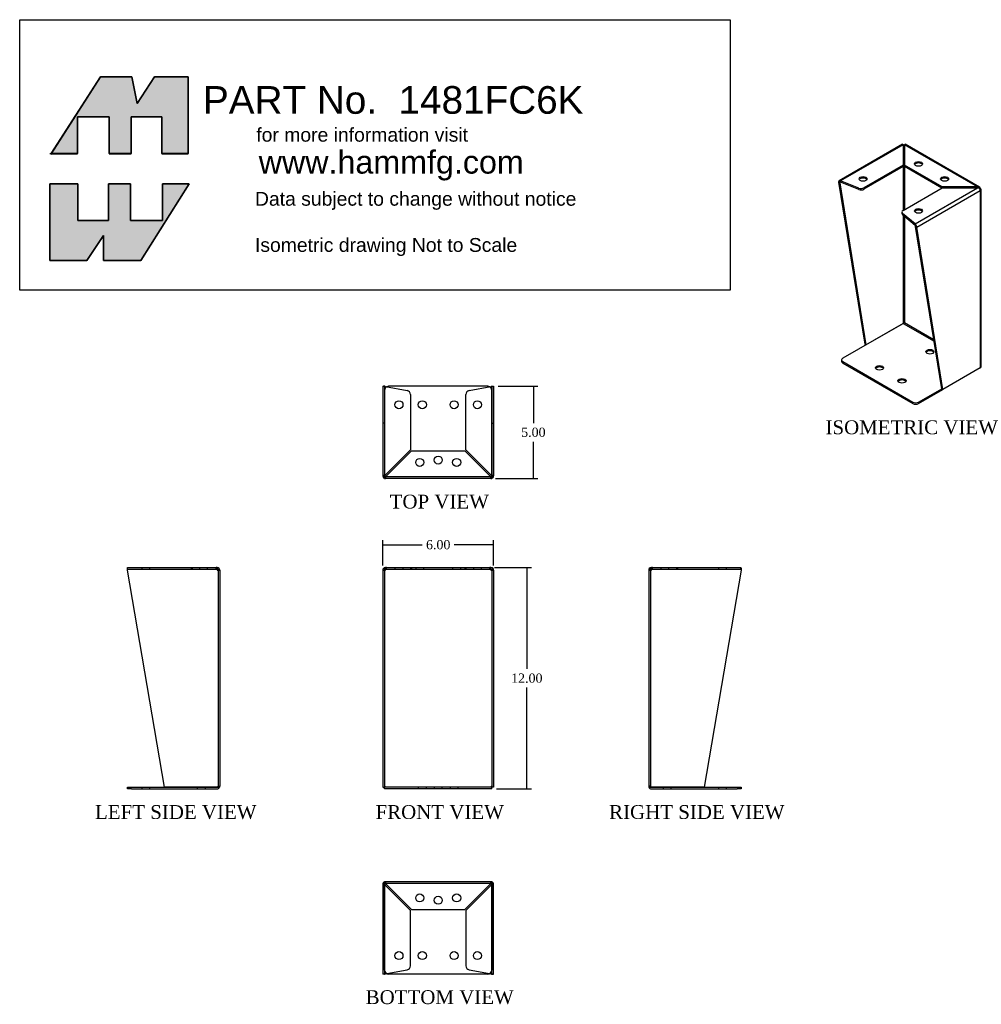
# Model space of a CAD drawing. Header units: inches. Extents: x 0 to 52.1, y 0.3 to 53.6.
import ezdxf
from ezdxf.enums import TextEntityAlignment as Align
from ezdxf.lldxf.tags import DXFTag

# ---------------------------------------------------------------- set-up
doc = ezdxf.new("R2010")
doc.units = ezdxf.units.IN
doc.header["$MEASUREMENT"] = 0
doc.layers.add('COM49136-6', color=7, linetype='Continuous')
doc.layers.add('Default', color=7, linetype='Continuous')
doc.styles.add('SEACAD_Times_New_Roman', font='times.ttf')
tags = doc.linetypes.add('HIDDEN2', pattern=[0.1875, 0.125, -0.0625]).pattern_tags.tags
tags[6:7] = [DXFTag(74, 4), DXFTag(75, 0), DXFTag(340, '0'), DXFTag(46, 0.0), DXFTag(50, 0.0), DXFTag(44, 0.0), DXFTag(45, 0.0)]
tags[4:5] = [DXFTag(74, 4), DXFTag(75, 0), DXFTag(340, '0'), DXFTag(46, 0.0), DXFTag(50, 0.0), DXFTag(44, 0.0), DXFTag(45, 0.0)]
doc.dimstyles.new('ANSI', dxfattribs={"dimtxt": 0.5, "dimasz": 0.5, "dimexe": 0.25, "dimexo": 0.25, "dimgap": 0.25, "dimtad": 0, "dimtih": 1, "dimtoh": 1, "dimzin": 4, "dimdsep": 46, "dimtxsty": 'SEACAD_Times_New_Roman', "dimblk1": '_SE_FILLED', "dimblk2": '_SE_FILLED', "dimsah": 1, "dimcen": 0.25, "dimadec": 0, "dimazin": 0, "dimtfac": 1, "dimtofl": 0, "dimtmove": 0, "dimatfit": 3, "dimfxl": 0, "dimtolj": 1, "dimtzin": 4, "dimarcsym": 0})

# ---------------------------------------------------------------- blocks, each defined once
blk = doc.blocks.new('SG')
at = {"layer": 'Default', "color": 7, "linetype": 'Continuous'}
for p, q in [((12.185, 48.338), (12.185, 52.494)), ((12.185, 52.494), (13.705, 52.494)), ((13.705, 52.494), (13.705, 50.502)), ((15.355, 50.502), (15.355, 52.494)), ((15.355, 52.494), (16.554, 52.494)), ((16.554, 52.494), (16.554, 50.502)), ((19.724, 52.494), (17.111, 48.338)), ((18.289, 50.502), (18.289, 52.494)), ((18.289, 52.494), (19.724, 52.494)), ((13.705, 50.502), (15.355, 50.502)), ((16.554, 50.502), (18.289, 50.502)), ((15.098, 49.688), (14.198, 48.338)), ((15.098, 48.338), (15.098, 49.688)), ((14.198, 48.338), (12.185, 48.338)), ((17.111, 48.338), (15.098, 48.338))]:
    blk.add_line(p, q, dxfattribs=at)
blk = doc.blocks.new('SE')
blk.add_blockref('SG', (0, 0))
blk = doc.blocks.new('SG1')
at = {"layer": 'Default', "color": 7, "linetype": 'Continuous'}
for p, q in [((14.926, 58.277), (12.255, 54.121)), ((16.618, 58.277), (14.926, 58.277)), ((16.918, 56.842), (16.618, 58.277)), ((17.861, 58.277), (16.918, 56.842)), ((19.681, 58.277), (17.861, 58.277)), ((19.681, 54.121), (19.681, 58.277)), ((13.684, 54.121), (13.684, 56.113)), ((13.684, 56.113), (15.397, 56.113)), ((15.397, 56.113), (15.397, 54.121)), ((16.597, 54.121), (16.597, 56.113)), ((16.597, 56.113), (18.246, 56.113)), ((18.246, 56.113), (18.246, 54.121)), ((12.255, 54.121), (13.684, 54.121)), ((15.397, 54.121), (16.597, 54.121)), ((18.246, 54.121), (19.681, 54.121))]:
    blk.add_line(p, q, dxfattribs=at)
blk = doc.blocks.new('SE1')
blk.add_blockref('SG1', (0, 0))
blk = doc.blocks.new('SE2')
at = {"layer": 'COM49136-6', "color": 7, "linetype": 'Continuous'}
for p, q in [((16.39, 31.556), (16.39, 31.644)), ((18.391, 19.795), (16.39, 31.556)), ((16.401, 31.699), (21.19, 31.699)), ((21.247, 31.699), (21.19, 31.699)), ((21.247, 31.604), (21.247, 31.699)), ((21.247, 31.644), (21.247, 31.556)), ((21.247, 31.556), (21.39, 31.556)), ((21.247, 31.556), (21.247, 31.556)), ((21.285, 31.586), (21.361, 31.644)), ((21.39, 31.556), (21.39, 19.842)), ((16.391, 19.699), (16.391, 19.794)), ((16.391, 19.794), (16.611, 19.794)), ((16.611, 19.794), (21.247, 19.794)), ((21.247, 19.795), (18.391, 19.795)), ((21.247, 19.795), (21.382, 19.795)), ((21.382, 19.794), (21.247, 19.794)), ((16.611, 19.699), (16.391, 19.699)), ((16.611, 19.699), (21.247, 19.699))]:
    blk.add_line(p, q, dxfattribs=at)
at = {"layer": 'COM49136-6', "color": 7, "linetype": 'HIDDEN2'}
for p, q in [((16.401, 31.604), (16.401, 31.699)), ((16.401, 31.604), (21.19, 31.604)), ((17.172, 31.699), (17.172, 31.604)), ((17.609, 31.604), (17.609, 31.699)), ((19.833, 31.699), (19.833, 31.604)), ((19.89, 31.699), (19.89, 31.604)), ((20.297, 31.699), (20.297, 31.604)), ((20.734, 31.604), (20.734, 31.699)), ((21.19, 31.604), (21.19, 31.699)), ((21.247, 31.604), (21.19, 31.604)), ((21.295, 31.556), (21.295, 19.842)), ((17.172, 19.794), (17.172, 19.699)), ((17.609, 19.699), (17.609, 19.794)), ((20.172, 19.794), (20.172, 19.699)), ((20.609, 19.699), (20.609, 19.794)), ((21.295, 19.842), (21.39, 19.842))]:
    blk.add_line(p, q, dxfattribs=at)
for centre, radius, start, end in [((21.186, 31.494), 0.11, 56.0642, 87.8454), ((21.247, 19.842), 0.048, 273.2823, 0)]:
    blk.add_arc(centre, radius, start, end, dxfattribs=at)
at = {"layer": 'COM49136-6', "color": 7, "linetype": 'Continuous'}
for centre, radius, start, end in [((21.247, 31.556), 0.143, 37.5838, 90), ((21.247, 31.556), 0.048, 37.584, 89.9999), ((21.247, 31.556), 0.048, 0, 37.5838), ((21.247, 31.556), 0.143, 0, 37.5838), ((21.247, 19.842), 0.048, 270, 273.2823), ((21.247, 19.842), 0.143, 270, 340.3871), ((21.247, 19.842), 0.143, 340.3871, 0)]:
    blk.add_arc(centre, radius, start, end, dxfattribs=at)
at = {"layer": 'COM49136-6', "color": 7, "linetype": 'HIDDEN2'}
blk.add_ellipse((21.247, 19.842), major_axis=(-0.048, 0), ratio=0.99836, start_param=1.570796, end_param=3.141593, dxfattribs=at)
at = {"layer": 'COM49136-6', "color": 7, "linetype": 'Continuous'}
blk.add_ellipse((21.247, 19.842), major_axis=(-0.143, 0), ratio=0.99836, start_param=2.799282, end_param=3.141593, dxfattribs=at)
for points in [[(16.39, 31.644), (16.392, 31.661), (16.394, 31.675), (16.398, 31.694), (16.399, 31.699), (16.401, 31.699)], [(21.19, 31.699), (21.199, 31.699), (21.209, 31.694), (21.228, 31.675), (21.238, 31.661), (21.247, 31.644)]]:
    blk.add_open_spline(points, degree=3, knots=[0, 0, 0, 0, 0.5, 0.5, 1, 1, 1, 1], dxfattribs=at)
at = {"layer": 'COM49136-6', "color": 7, "linetype": 'HIDDEN2'}
blk.add_open_spline([(16.39, 31.586), (16.392, 31.592), (16.394, 31.596), (16.398, 31.603), (16.399, 31.604), (16.401, 31.604)], degree=3, knots=[0, 0, 0, 0, 0.5, 0.5, 1, 1, 1, 1], dxfattribs=at)
blk = doc.blocks.new('SE3')
at = {"layer": 'COM49136-6', "color": 7, "linetype": 'Continuous'}
for p, q in [((30.223, 31.556), (30.223, 19.795)), ((30.223, 31.556), (30.366, 31.556)), ((30.328, 31.586), (30.253, 31.644)), ((30.424, 31.699), (30.366, 31.699)), ((30.366, 31.644), (30.366, 31.699)), ((30.366, 31.556), (30.366, 31.644)), ((30.424, 31.699), (36.023, 31.699)), ((36.08, 31.699), (36.023, 31.699)), ((36.08, 31.644), (36.08, 31.699)), ((36.08, 31.644), (36.08, 31.556)), ((36.08, 31.556), (36.223, 31.556)), ((36.118, 31.586), (36.194, 31.644)), ((36.223, 31.556), (36.223, 19.795)), ((30.223, 19.795), (30.318, 19.795)), ((30.318, 19.795), (30.366, 19.842)), ((30.318, 19.794), (30.366, 19.842)), ((30.318, 19.699), (30.318, 19.794)), ((36.128, 19.795), (36.08, 19.842)), ((36.128, 19.794), (36.08, 19.842)), ((36.223, 19.795), (36.128, 19.795)), ((36.128, 19.699), (36.128, 19.794)), ((36.128, 19.699), (30.318, 19.699))]:
    blk.add_line(p, q, dxfattribs=at)
at = {"layer": 'COM49136-6', "color": 7, "linetype": 'HIDDEN2'}
for p, q in [((30.318, 31.556), (30.318, 19.795)), ((30.424, 31.604), (30.366, 31.604)), ((30.424, 31.604), (30.424, 31.699)), ((30.424, 31.604), (36.023, 31.604)), ((30.88, 31.699), (30.88, 31.604)), ((31.317, 31.604), (31.317, 31.699)), ((31.723, 31.699), (31.723, 31.604)), ((31.781, 31.699), (31.781, 31.604)), ((32.005, 31.699), (32.005, 31.604)), ((32.442, 31.604), (32.442, 31.699)), ((34.005, 31.699), (34.005, 31.604)), ((34.442, 31.604), (34.442, 31.699)), ((34.666, 31.699), (34.666, 31.604)), ((34.723, 31.699), (34.723, 31.604)), ((35.13, 31.699), (35.13, 31.604)), ((35.567, 31.604), (35.567, 31.699)), ((36.023, 31.604), (36.023, 31.699)), ((36.08, 31.604), (36.023, 31.604)), ((36.128, 31.556), (36.128, 19.795)), ((36.128, 19.794), (30.318, 19.794)), ((32.146, 19.794), (32.146, 19.699)), ((32.583, 19.699), (32.583, 19.794)), ((33.005, 19.794), (33.005, 19.699)), ((33.442, 19.699), (33.442, 19.794)), ((33.864, 19.794), (33.864, 19.699)), ((34.301, 19.699), (34.301, 19.794))]:
    blk.add_line(p, q, dxfattribs=at)
at = {"layer": 'COM49136-6', "color": 7, "linetype": 'Continuous'}
for centre, radius, start, end in [((30.366, 31.556), 0.143, 142.4162, 180), ((30.366, 31.556), 0.143, 90, 142.4161), ((30.366, 31.556), 0.048, 142.4162, 180), ((30.366, 31.556), 0.048, 90, 142.4162), ((36.08, 31.556), 0.143, 37.5839, 90), ((36.08, 31.556), 0.048, 37.5838, 90), ((36.08, 31.556), 0.048, 0, 37.5838), ((36.08, 31.556), 0.143, 0, 37.5838)]:
    blk.add_arc(centre, radius, start, end, dxfattribs=at)
at = {"layer": 'COM49136-6', "color": 7, "linetype": 'HIDDEN2'}
for centre, start, end in [((30.428, 31.494), 92.1547, 123.9357), ((36.019, 31.494), 56.0643, 87.8453)]:
    blk.add_arc(centre, 0.11, start, end, dxfattribs=at)
at = {"layer": 'COM49136-6', "color": 7, "linetype": 'Continuous'}
for points in [[(30.424, 31.699), (30.414, 31.699), (30.405, 31.694), (30.386, 31.675), (30.376, 31.661), (30.366, 31.644)], [(36.08, 31.644), (36.071, 31.661), (36.061, 31.675), (36.042, 31.694), (36.033, 31.699), (36.023, 31.699)]]:
    blk.add_open_spline(points, degree=3, knots=[0, 0, 0, 0, 0.5, 0.5, 1, 1, 1, 1], dxfattribs=at)
blk = doc.blocks.new('SE4')
at = {"layer": 'COM49136-6', "color": 7, "linetype": 'Continuous'}
for p, q in [((44.631, 31.556), (44.631, 19.842)), ((44.631, 31.556), (44.774, 31.556)), ((44.735, 31.586), (44.66, 31.644)), ((44.831, 31.699), (44.774, 31.699)), ((44.774, 31.604), (44.774, 31.699)), ((44.774, 31.556), (44.774, 31.644)), ((44.774, 31.556), (44.774, 31.556)), ((44.831, 31.699), (49.62, 31.699)), ((49.631, 31.556), (47.63, 19.795)), ((49.631, 31.644), (49.631, 31.556)), ((44.774, 19.795), (44.639, 19.795)), ((44.639, 19.794), (44.774, 19.794)), ((47.63, 19.795), (44.774, 19.795)), ((44.774, 19.794), (49.41, 19.794)), ((49.41, 19.794), (49.63, 19.794)), ((49.63, 19.794), (49.63, 19.699)), ((44.774, 19.699), (49.41, 19.699)), ((49.63, 19.699), (49.41, 19.699))]:
    blk.add_line(p, q, dxfattribs=at)
at = {"layer": 'COM49136-6', "color": 7, "linetype": 'HIDDEN2'}
for p, q in [((44.726, 31.556), (44.726, 19.842)), ((44.831, 31.604), (44.774, 31.604)), ((44.831, 31.604), (44.831, 31.699)), ((44.831, 31.604), (49.62, 31.604)), ((45.287, 31.699), (45.287, 31.604)), ((45.724, 31.604), (45.724, 31.699)), ((46.131, 31.699), (46.131, 31.604)), ((46.188, 31.699), (46.188, 31.604)), ((48.412, 31.699), (48.412, 31.604)), ((48.849, 31.604), (48.849, 31.699)), ((49.62, 31.604), (49.62, 31.699)), ((44.726, 19.842), (44.631, 19.842)), ((45.412, 19.794), (45.412, 19.699)), ((45.849, 19.699), (45.849, 19.794)), ((48.412, 19.794), (48.412, 19.699)), ((48.849, 19.699), (48.849, 19.794))]:
    blk.add_line(p, q, dxfattribs=at)
at = {"layer": 'COM49136-6', "color": 7, "linetype": 'Continuous'}
for centre, radius, start, end in [((44.774, 31.556), 0.143, 142.4162, 180), ((44.774, 31.556), 0.143, 90, 142.4162), ((44.774, 31.556), 0.048, 142.4162, 180), ((44.774, 31.556), 0.048, 90.0001, 142.416), ((44.774, 19.842), 0.143, 180, 199.6129), ((44.774, 19.842), 0.143, 199.6129, 270), ((44.774, 19.842), 0.048, 266.7177, 270)]:
    blk.add_arc(centre, radius, start, end, dxfattribs=at)
at = {"layer": 'COM49136-6', "color": 7, "linetype": 'HIDDEN2'}
for centre, radius, start, end in [((44.835, 31.494), 0.11, 92.1546, 123.9358), ((44.774, 19.842), 0.048, 180, 266.7177)]:
    blk.add_arc(centre, radius, start, end, dxfattribs=at)
at = {"layer": 'COM49136-6', "color": 7, "linetype": 'Continuous'}
blk.add_ellipse((44.774, 19.842), major_axis=(0.143, 0), ratio=0.99836, start_param=3.141593, end_param=3.483903, dxfattribs=at)
at = {"layer": 'COM49136-6', "color": 7, "linetype": 'HIDDEN2'}
blk.add_ellipse((44.774, 19.842), major_axis=(0.048, 0), ratio=0.99836, start_param=3.141593, end_param=4.712389, dxfattribs=at)
at = {"layer": 'COM49136-6', "color": 7, "linetype": 'Continuous'}
for points in [[(44.774, 31.644), (44.783, 31.661), (44.793, 31.675), (44.812, 31.694), (44.821, 31.699), (44.831, 31.699)], [(49.62, 31.699), (49.622, 31.699), (49.623, 31.694), (49.627, 31.675), (49.629, 31.661), (49.631, 31.644)]]:
    blk.add_open_spline(points, degree=3, knots=[0, 0, 0, 0, 0.5, 0.5, 1, 1, 1, 1], dxfattribs=at)
at = {"layer": 'COM49136-6', "color": 7, "linetype": 'HIDDEN2'}
blk.add_open_spline([(49.62, 31.604), (49.622, 31.604), (49.623, 31.603), (49.627, 31.596), (49.629, 31.592), (49.631, 31.586)], degree=3, knots=[0, 0, 0, 0, 0.5, 0.5, 1, 1, 1, 1], dxfattribs=at)
blk = doc.blocks.new('SE5')
at = {"layer": 'COM49136-6', "color": 7, "linetype": 'Continuous'}
for p, q in [((30.223, 14.527), (30.223, 11.67)), ((30.318, 14.661), (30.318, 14.527)), ((30.318, 14.527), (30.318, 14.661)), ((30.318, 14.527), (30.318, 14.527)), ((30.318, 14.527), (30.318, 11.67)), ((30.318, 9.89), (30.318, 14.527)), ((36.08, 14.67), (30.366, 14.67)), ((36.128, 14.661), (36.128, 14.527)), ((36.128, 14.527), (36.128, 14.661)), ((36.128, 14.527), (36.128, 14.527)), ((36.128, 11.67), (36.128, 14.527)), ((36.128, 14.527), (36.128, 9.89)), ((36.223, 11.67), (36.223, 14.527)), ((30.318, 11.67), (30.223, 11.67)), ((30.223, 11.67), (30.223, 9.67)), ((30.318, 11.67), (30.318, 9.67)), ((36.128, 11.67), (36.223, 11.67)), ((36.128, 9.67), (36.128, 11.67)), ((36.223, 9.67), (36.223, 11.67)), ((30.318, 9.67), (30.223, 9.67)), ((30.318, 9.67), (30.328, 9.67)), ((30.366, 9.68), (30.439, 9.694)), ((35.908, 9.67), (30.538, 9.67)), ((36.008, 9.694), (36.08, 9.68)), ((36.118, 9.67), (36.128, 9.67)), ((36.128, 9.67), (36.223, 9.67))]:
    blk.add_line(p, q, dxfattribs=at)
at = {"layer": 'COM49136-6', "color": 7, "linetype": 'HIDDEN2'}
for p, q in [((30.318, 14.527), (30.223, 14.527)), ((30.328, 14.527), (30.318, 14.527)), ((30.366, 14.575), (30.366, 14.67)), ((36.08, 14.575), (30.366, 14.575)), ((30.366, 14.575), (30.366, 14.565)), ((31.723, 13.112), (30.366, 14.469)), ((30.424, 14.527), (31.781, 13.17)), ((34.666, 13.17), (36.023, 14.527)), ((36.08, 14.469), (34.723, 13.112)), ((36.08, 14.575), (36.08, 14.67)), ((36.08, 14.565), (36.08, 14.575)), ((36.128, 14.527), (36.118, 14.527)), ((36.128, 14.527), (36.223, 14.527)), ((31.723, 10.117), (31.723, 13.112)), ((31.781, 13.17), (34.666, 13.17)), ((34.723, 13.112), (34.723, 10.117)), ((30.439, 9.694), (31.544, 9.901)), ((34.903, 9.901), (36.008, 9.694))]:
    blk.add_line(p, q, dxfattribs=at)
for centre in [(32.223, 13.795), (34.223, 13.795), (31.098, 10.67), (35.348, 10.67)]:
    blk.add_circle(centre, 0.218, dxfattribs=at)
at = {"layer": 'COM49136-6', "color": 7, "linetype": 'Continuous'}
for centre in [(33.223, 13.67), (32.364, 10.67), (34.082, 10.67)]:
    blk.add_circle(centre, 0.218, dxfattribs=at)
for centre, radius, start, end in [((30.366, 14.527), 0.143, 109.6129, 180), ((30.366, 14.527), 0.143, 90, 109.6129), ((30.366, 14.527), 0.048, 176.7177, 180), ((36.08, 14.527), 0.143, 70.3871, 90), ((36.08, 14.527), 0.143, 0, 70.3871), ((36.08, 14.527), 0.048, 0, 3.2823), ((30.538, 9.89), 0.22, 180, 270), ((30.436, 9.362), 0.326, 102.3258, 109.284), ((35.908, 9.89), 0.22, 270, 0), ((36.011, 9.362), 0.326, 70.716, 77.6742)]:
    blk.add_arc(centre, radius, start, end, dxfattribs=at)
at = {"layer": 'COM49136-6', "color": 7, "linetype": 'HIDDEN2'}
for centre, radius, start, end in [((30.617, 15.104), 0.683, 237.7709, 248.4452), ((30.366, 14.527), 0.048, 90, 176.7177), ((30.619, 14.677), 0.327, 207.4541, 219.5439), ((29.789, 14.276), 0.683, 21.5548, 32.2291), ((30.216, 14.274), 0.327, 50.4561, 62.5458), ((36.658, 14.276), 0.683, 147.7709, 158.4452), ((36.231, 14.274), 0.327, 117.4542, 129.5439), ((36.08, 14.527), 0.048, 3.2823, 90), ((35.829, 15.104), 0.683, 291.5548, 302.2291), ((35.828, 14.677), 0.327, 320.4561, 332.5459), ((30.556, 7.083), 2.604, 94.1751, 96.6801), ((31.503, 10.117), 0.22, 280.6113, 0), ((34.943, 10.117), 0.22, 180, 259.3887), ((35.891, 7.083), 2.604, 83.3199, 85.8249)]:
    blk.add_arc(centre, radius, start, end, dxfattribs=at)
at = {"layer": 'COM49136-6', "color": 7, "linetype": 'Continuous'}
for centre, start_param, end_param in [((30.366, 14.527), 3.141593, 3.483903), ((36.08, 14.527), 2.799282, 3.141593)]:
    blk.add_ellipse(centre, major_axis=(0, -0.143), ratio=0.99836, start_param=start_param, end_param=end_param, dxfattribs=at)
at = {"layer": 'COM49136-6', "color": 7, "linetype": 'HIDDEN2'}
for centre, start_param, end_param in [((30.366, 14.527), 3.141593, 4.712389), ((36.08, 14.527), 1.570796, 3.141593)]:
    blk.add_ellipse(centre, major_axis=(0, -0.048), ratio=0.99836, start_param=start_param, end_param=end_param, dxfattribs=at)
blk = doc.blocks.new('SE6')
at = {"layer": 'COM49136-6', "color": 7, "linetype": 'Continuous'}
for p, q in [((30.223, 41.519), (30.253, 41.519)), ((30.223, 41.519), (30.223, 36.662)), ((30.328, 41.519), (30.253, 41.519)), ((30.366, 41.509), (31.544, 41.288)), ((35.908, 41.519), (30.538, 41.519)), ((34.903, 41.288), (36.08, 41.509)), ((36.118, 41.519), (36.194, 41.519)), ((36.194, 41.519), (36.223, 41.519)), ((36.223, 41.519), (36.223, 36.662)), ((31.723, 41.072), (31.723, 38.077)), ((34.723, 38.077), (34.723, 41.072)), ((31.723, 38.077), (30.366, 36.72)), ((30.424, 36.662), (31.781, 38.019)), ((31.781, 38.019), (34.666, 38.019)), ((34.666, 38.019), (36.023, 36.662)), ((36.08, 36.72), (34.723, 38.077)), ((30.253, 36.662), (30.223, 36.662)), ((30.223, 36.662), (30.223, 36.662)), ((30.328, 36.662), (30.253, 36.662)), ((30.318, 36.662), (30.318, 36.662)), ((30.318, 36.66), (30.318, 36.662)), ((30.318, 36.662), (30.318, 36.662)), ((30.366, 36.624), (30.366, 36.549)), ((30.366, 36.519), (30.366, 36.549)), ((36.08, 36.519), (30.366, 36.519)), ((36.08, 36.624), (36.08, 36.549)), ((36.08, 36.549), (36.08, 36.519)), ((36.118, 36.662), (36.194, 36.662)), ((36.128, 36.662), (36.128, 36.662)), ((36.128, 36.66), (36.128, 36.662)), ((36.128, 36.662), (36.128, 36.662)), ((36.223, 36.662), (36.194, 36.662)), ((36.223, 36.662), (36.223, 36.662))]:
    blk.add_line(p, q, dxfattribs=at)
at = {"layer": 'COM49136-6', "color": 7, "linetype": 'HIDDEN2'}
for p, q in [((30.318, 41.519), (30.318, 36.662)), ((30.318, 41.299), (30.318, 36.662)), ((36.128, 41.519), (36.128, 36.662)), ((36.128, 36.662), (36.128, 41.299)), ((30.318, 39.519), (30.223, 39.519)), ((36.128, 39.519), (36.223, 39.519)), ((30.318, 36.528), (30.318, 36.662)), ((30.318, 36.528), (30.318, 36.66)), ((36.08, 36.614), (30.366, 36.614)), ((36.128, 36.528), (36.128, 36.662)), ((36.128, 36.528), (36.128, 36.66))]:
    blk.add_line(p, q, dxfattribs=at)
at = {"layer": 'COM49136-6', "color": 7, "linetype": 'Continuous'}
for centre in [(31.098, 40.519), (32.364, 40.519), (34.082, 40.519), (35.348, 40.519), (32.223, 37.394), (34.223, 37.394)]:
    blk.add_circle(centre, 0.218, dxfattribs=at)
at = {"layer": 'COM49136-6', "color": 7, "linetype": 'HIDDEN2'}
blk.add_circle((33.223, 37.519), 0.218, dxfattribs=at)
at = {"layer": 'COM49136-6', "color": 7, "linetype": 'Continuous'}
for centre, radius, start, end in [((30.556, 44.106), 2.604, 263.3199, 265.8249), ((30.436, 41.827), 0.326, 250.716, 257.6742), ((30.538, 41.299), 0.22, 90, 116.9345), ((31.503, 41.072), 0.22, 0, 79.3887), ((34.943, 41.072), 0.22, 100.6113, 180), ((35.908, 41.299), 0.22, 63.0655, 90), ((35.891, 44.106), 2.604, 274.1751, 276.6801), ((36.011, 41.827), 0.326, 282.3258, 289.284), ((30.366, 36.662), 0.143, 180, 270), ((30.617, 36.085), 0.683, 111.5548, 122.2291), ((30.366, 36.662), 0.048, 180, 270), ((30.619, 36.512), 0.327, 140.4561, 152.5459), ((30.216, 36.915), 0.327, 297.4542, 309.5439), ((29.789, 36.913), 0.683, 327.7709, 338.4452), ((36.231, 36.915), 0.327, 230.4561, 242.5458), ((36.658, 36.913), 0.683, 201.5548, 212.2291), ((35.829, 36.085), 0.683, 57.7709, 68.4452), ((35.828, 36.512), 0.327, 27.4541, 39.5439), ((36.08, 36.662), 0.048, 270, 0), ((36.08, 36.662), 0.143, 270, 0)]:
    blk.add_arc(centre, radius, start, end, dxfattribs=at)
at = {"layer": 'COM49136-6', "color": 7, "linetype": 'HIDDEN2'}
for centre, start, end in [((30.538, 41.299), 116.9345, 180), ((35.908, 41.299), 0, 63.0655)]:
    blk.add_arc(centre, 0.22, start, end, dxfattribs=at)
at = {"layer": 'COM49136-6', "color": 7, "linetype": 'Continuous'}
for centre, start_param, end_param in [((30.366, 36.662), 1.570796, 3.141593), ((36.08, 36.662), 3.141593, 4.712389)]:
    blk.add_ellipse(centre, major_axis=(0, 0.048), ratio=0.99836, start_param=start_param, end_param=end_param, dxfattribs=at)
at = {"layer": 'COM49136-6', "color": 7, "linetype": 'HIDDEN2'}
for centre, start_param, end_param in [((30.366, 36.662), 2.799282, 3.141593), ((36.08, 36.662), 3.141593, 3.483903)]:
    blk.add_ellipse(centre, major_axis=(0, 0.143), ratio=0.99836, start_param=start_param, end_param=end_param, dxfattribs=at)
blk = doc.blocks.new('SE7')
at = {"layer": 'COM49136-6', "color": 7, "linetype": 'Continuous'}
for p, q in [((58.37, 54.63), (54.941, 52.65)), ((58.407, 54.603), (55.021, 52.648)), ((58.407, 54.603), (58.407, 53.495)), ((58.42, 54.549), (58.407, 54.569)), ((58.407, 54.525), (58.413, 54.529)), ((58.413, 54.529), (58.413, 51.049)), ((58.413, 54.529), (58.413, 54.529)), ((58.474, 54.549), (58.488, 54.569)), ((58.481, 54.529), (58.481, 51.088)), ((58.481, 54.529), (58.488, 54.525)), ((58.488, 53.495), (58.488, 54.603)), ((62.447, 52.317), (58.488, 54.603)), ((62.553, 52.304), (58.525, 54.63)), ((58.407, 53.495), (56.289, 52.272)), ((58.407, 53.417), (56.289, 52.194)), ((58.407, 53.495), (58.407, 53.417)), ((60.528, 52.317), (58.488, 53.495)), ((58.488, 53.495), (58.488, 53.417)), ((60.501, 52.255), (58.488, 53.417)), ((54.979, 52.546), (54.912, 52.585)), ((54.912, 52.585), (56.326, 43.798)), ((54.986, 52.566), (54.933, 52.644)), ((54.979, 52.546), (55.021, 52.57)), ((54.979, 52.546), (56.393, 43.759)), ((55.021, 52.57), (55.021, 52.648)), ((56.009, 52.257), (55.021, 52.648)), ((56.009, 52.179), (55.021, 52.57)), ((62.447, 52.317), (60.528, 52.317)), ((60.528, 52.317), (60.528, 52.27)), ((62.447, 52.27), (62.447, 52.317)), ((62.527, 52.234), (62.568, 52.294)), ((56.009, 52.179), (56.009, 52.257)), ((56.289, 52.272), (56.289, 52.194)), ((58.41, 51.047), (60.528, 52.27)), ((59.061, 50.315), (62.447, 52.27)), ((59.154, 50.135), (62.589, 52.118)), ((60.528, 52.27), (62.447, 52.27)), ((62.553, 52.214), (62.589, 52.235)), ((62.589, 52.118), (62.589, 42.515)), ((62.589, 52.118), (62.589, 52.118)), ((62.631, 42.573), (62.631, 52.177)), ((58.346, 50.957), (58.346, 50.88)), ((59.061, 50.315), (58.384, 50.886)), ((58.384, 50.886), (58.384, 50.808)), ((59.061, 50.237), (58.384, 50.808)), ((58.413, 50.784), (58.413, 44.925)), ((58.481, 50.726), (58.481, 44.965)), ((59.061, 50.237), (59.061, 50.315)), ((59.08, 50.202), (59.133, 50.219)), ((59.087, 50.174), (59.154, 50.135)), ((60.502, 41.387), (59.087, 50.174)), ((60.569, 41.348), (59.154, 50.135)), ((58.413, 44.925), (55.135, 43.032)), ((56.393, 43.759), (58.413, 44.925)), ((58.413, 44.925), (60.088, 43.959)), ((58.481, 44.965), (60.074, 44.045)), ((56.393, 43.759), (56.326, 43.798)), ((55.07, 42.943), (55.07, 42.865)), ((55.135, 42.853), (58.932, 40.661)), ((55.135, 42.853), (55.135, 42.775)), ((55.135, 42.775), (58.932, 40.583)), ((62.589, 42.515), (60.569, 41.348)), ((59.243, 40.661), (60.502, 41.387)), ((59.243, 40.583), (60.569, 41.348)), ((60.502, 41.387), (60.569, 41.348)), ((58.932, 40.583), (58.932, 40.661)), ((59.243, 40.661), (59.243, 40.583))]:
    blk.add_line(p, q, dxfattribs=at)
for centre, radius, start, end in [((55.007, 52.538), 0.0347, 66.7803, 126.9488), ((62.484, 52.18), 0.141, 53.5715, 105.0975), ((62.383, 52.015), 0.263, 45.1814, 75.8056), ((58.932, 50.142), 0.216, 20.7859, 53.2307), ((59.006, 50.184), 0.0766, 13.5067, 43.9061)]:
    blk.add_arc(centre, radius, start, end, dxfattribs=at)
for centre, major_axis, ratio, start_param, end_param in [((58.447, 54.509), (0.143, 0), 0.57735, 1.28264, 1.859359), ((58.447, 54.509), (-0.024, 0.0416), 0.57735, 0.129436, 0.785398), ((58.447, 54.509), (0.048, 0), 0.57735, 0.785398, 2.356194), ((58.447, 54.509), (0.024, 0.0416), 0.57735, 5.497787, 6.153749), ((59.243, 53.492), (0.219, 0), 0.57735, 0.312499, 2.829093), ((55.013, 52.527), (-0.071, 0.124), 0.57735, 0.129436, 0.785398), ((55.013, 52.527), (-0.024, 0.0416), 0.57735, 0.129436, 0.785398), ((56.238, 52.675), (0.218, 0), 0.57735, 0.312499, 2.829093), ((60.657, 52.675), (0.218, 0), 0.57735, 0.312499, 2.829093), ((62.488, 52.177), (0.071, 0.124), 0.57735, 5.497787, 6.153749), ((56.133, 52.362), (-0.22, 0), 0.57735, 0.9706, 2.356194), ((56.133, 52.284), (0.22, 0), 0.57735, 4.112193, 5.497787), ((62.488, 52.177), (0.071, -0.124), 0.57735, 0.785398, 1.44136), ((62.488, 52.177), (-0.143, 0), 0.57735, 2.356194, 3.926991), ((58.566, 50.957), (0.22, 0), 0.57735, 2.356194, 3.741789), ((58.566, 50.88), (0.22, 0), 0.57735, 3.141593, 3.741789), ((59.243, 50.94), (-0.219, 0), 0.57735, 3.454092, 5.970686), ((59.053, 50.194), (0.024, -0.0416), 0.57735, 0.785398, 1.44136), ((59.053, 50.194), (0.071, -0.124), 0.57735, 0.785398, 1.44136), ((58.447, 44.945), (-0.048, -0.0277), 0.000711, 3.926581, 5.497377), ((58.447, 44.945), (-0.048, -0.0277), 0.000711, 0.785808, 2.356604), ((59.862, 43.312), (-0.218, 0), 0.57735, 3.454092, 5.970686), ((55.29, 42.943), (0.22, 0), 0.57735, 2.356194, 3.926991), ((55.29, 42.865), (0.22, 0), 0.57735, 3.141593, 3.926991), ((57.133, 42.438), (-0.218, 0), 0.57735, 3.454092, 5.970686), ((62.488, 42.573), (-0.143, 0), 0.57735, 2.356194, 3.141593), ((58.348, 41.737), (-0.218, 0), 0.57735, 3.454092, 5.970686), ((59.088, 40.75), (-0.22, 0), 0.57735, 0.785398, 2.356194), ((59.088, 40.673), (0.22, 0), 0.57735, 3.926991, 5.497787)]:
    blk.add_ellipse(centre, major_axis=major_axis, ratio=ratio, start_param=start_param, end_param=end_param, dxfattribs=at)
for centre, major_axis in [((59.243, 53.569), (0.219, 0)), ((56.238, 52.753), (-0.218, 0)), ((60.657, 52.753), (0.219, 0)), ((59.243, 51.018), (-0.218, 0)), ((59.862, 43.39), (0.218, 0)), ((57.133, 42.516), (0.218, 0)), ((58.348, 41.814), (0.218, 0))]:
    blk.add_ellipse(centre, major_axis=major_axis, ratio=0.57735, dxfattribs=at)
for points, knots in [([(58.37, 54.63), (58.373, 54.632), (58.377, 54.631), (58.389, 54.624), (58.398, 54.615), (58.407, 54.603)], [0.1415704, 0.1415704, 0.1415704, 0.1415704, 0.5, 0.5, 1, 1, 1, 1]), ([(58.418, 54.548), (58.415, 54.546), (58.414, 54.544), (58.41, 54.537), (58.408, 54.532), (58.407, 54.525)], [0.1401534, 0.1401534, 0.1401534, 0.1401534, 0.5, 0.5, 1, 1, 1, 1]), ([(58.477, 54.548), (58.479, 54.546), (58.481, 54.544), (58.485, 54.538), (58.486, 54.532), (58.488, 54.525)], [0.1401445, 0.1401445, 0.1401445, 0.1401445, 0.5, 0.5, 1, 1, 1, 1]), ([(58.525, 54.63), (58.522, 54.632), (58.517, 54.631), (58.505, 54.624), (58.497, 54.615), (58.488, 54.603)], [0.1415906, 0.1415906, 0.1415906, 0.1415906, 0.5, 0.5, 1, 1, 1, 1]), ([(55.021, 52.648), (55.004, 52.656), (54.987, 52.66), (54.957, 52.659), (54.943, 52.653), (54.933, 52.644)], [0, 0, 0, 0, 0.5, 0.5, 1, 1, 1, 1])]:
    blk.add_open_spline(points, degree=3, knots=knots, dxfattribs=at)
blk = doc.blocks.new('_SE_FILLED')
at = {"color": 0}
blk.add_line((0, 0), (-1, 0), dxfattribs=at)
blk.add_solid([(0, 0), (-1, -0.1665), (-1, 0.1665), (0, 0)], dxfattribs=at)
blk = doc.blocks.new('*D17')
at = {"layer": 'Default', "color": 0, "linetype": 'Continuous', "lineweight": -2}
for p, q in [((25.721, 23.964), (27.722, 23.964)), ((27.472, 23.464), (27.472, 18.469)), ((27.472, 12.464), (27.472, 17.459)), ((25.826, 11.964), (27.722, 11.964))]:
    blk.add_line(p, q, dxfattribs=at)
at = {"layer": 'Defpoints', "color": 0, "linetype": 'Continuous'}
for p in [(25.471, 23.964), (25.576, 11.964), (27.472, 11.964)]:
    blk.add_point(p, dxfattribs=at)
at = {"layer": 'Default', "color": 0, "linetype": 'Continuous', "lineweight": -2, "xscale": 0.5, "yscale": 0.5, "zscale": 0.5}
for p, rotation in [((27.472, 23.964), 90), ((27.472, 11.964), 270)]:
    blk.add_blockref('_SE_FILLED', p, dxfattribs=dict(at, rotation=rotation))
at = {"layer": 'Default', "color": 0, "linetype": 'Continuous', "insert": (27.472, 17.964), "char_height": 0.5, "attachment_point": 5, "style": 'SEACAD_Times_New_Roman'}
blk.add_mtext('\\A1;\\A1;12.00', dxfattribs=at)
blk = doc.blocks.new('*D18')
at = {"layer": 'Default', "color": 0, "linetype": 'Continuous', "lineweight": -2}
for p, q in [((19.671, 24.071), (19.671, 25.445)), ((20.171, 25.195), (21.804, 25.195)), ((25.171, 25.195), (23.538, 25.195)), ((25.671, 24.071), (25.671, 25.445))]:
    blk.add_line(p, q, dxfattribs=at)
at = {"layer": 'Defpoints', "color": 0, "linetype": 'Continuous'}
for p in [(25.671, 25.195), (19.671, 23.821), (25.671, 23.821)]:
    blk.add_point(p, dxfattribs=at)
at = {"layer": 'Default', "color": 0, "linetype": 'Continuous', "lineweight": -2, "xscale": 0.5, "yscale": 0.5, "zscale": 0.5, "rotation": 180}
blk.add_blockref('_SE_FILLED', (19.671, 25.195), dxfattribs=at)
at = {"layer": 'Default', "color": 0, "linetype": 'Continuous', "lineweight": -2, "xscale": 0.5, "yscale": 0.5, "zscale": 0.5}
blk.add_blockref('_SE_FILLED', (25.671, 25.195), dxfattribs=at)
at = {"layer": 'Default', "color": 0, "linetype": 'Continuous', "insert": (22.671, 25.195), "char_height": 0.5, "attachment_point": 5, "style": 'SEACAD_Times_New_Roman'}
blk.add_mtext('\\A1;\\A1;6.00', dxfattribs=at)
blk = doc.blocks.new('*D19')
at = {"layer": 'Default', "color": 0, "linetype": 'Continuous', "lineweight": -2}
for p, q in [((25.921, 33.784), (28.077, 33.784)), ((27.827, 33.284), (27.827, 31.789)), ((27.827, 29.284), (27.827, 30.779)), ((25.778, 28.784), (28.077, 28.784))]:
    blk.add_line(p, q, dxfattribs=at)
at = {"layer": 'Defpoints', "color": 0, "linetype": 'Continuous'}
for p in [(25.671, 33.784), (27.827, 33.784), (25.528, 28.784)]:
    blk.add_point(p, dxfattribs=at)
at = {"layer": 'Default', "color": 0, "linetype": 'Continuous', "lineweight": -2, "xscale": 0.5, "yscale": 0.5, "zscale": 0.5}
for p, rotation in [((27.827, 33.784), 90), ((27.827, 28.784), 270)]:
    blk.add_blockref('_SE_FILLED', p, dxfattribs=dict(at, rotation=rotation))
at = {"layer": 'Default', "color": 0, "linetype": 'Continuous', "insert": (27.827, 31.284), "char_height": 0.5, "attachment_point": 5, "style": 'SEACAD_Times_New_Roman'}
blk.add_mtext('\\A1;\\A1;5.00', dxfattribs=at)

msp = doc.modelspace()

# ---------------------------------------------------------------- hatches: boundary and pattern name
at = {"layer": 'Default', "linetype": 'Continuous'}
for points in [[(6.066, 50.541), (4.374, 50.541), (1.703, 46.386), (3.132, 46.386), (3.132, 48.378), (4.845, 48.378), (4.845, 46.386), (6.045, 46.386), (6.045, 48.378), (7.694, 48.378), (7.694, 46.386), (9.129, 46.386), (9.129, 50.541), (7.308, 50.541), (6.366, 49.106)], [(4.802, 42.766), (3.153, 42.766), (3.153, 44.758), (1.632, 44.758), (1.632, 40.603), (3.646, 40.603), (4.545, 41.952), (4.545, 40.603), (6.559, 40.603), (9.172, 44.758), (7.737, 44.758), (7.737, 42.766), (6.002, 42.766), (6.002, 44.758), (4.802, 44.758)]]:
    msp.add_hatch(color=7, dxfattribs=at).paths.add_polyline_path(points)

# ---------------------------------------------------------------- linework, layer by layer
at = {"layer": 'Default', "color": 7, "linetype": 'Continuous'}
for p, q in [((0, 53.644), (38.486, 53.644)), ((0, 38.984), (0, 53.644)), ((38.486, 53.644), (38.486, 38.984)), ((4.374, 50.541), (1.675, 46.343)), ((6.066, 50.541), (4.374, 50.541)), ((6.366, 49.106), (6.066, 50.541)), ((7.308, 50.541), (6.366, 49.106)), ((9.129, 50.541), (7.308, 50.541)), ((9.129, 46.386), (9.129, 50.541)), ((3.132, 48.378), (4.845, 48.378)), ((3.132, 46.386), (3.132, 48.378)), ((4.845, 48.378), (4.845, 46.386)), ((6.045, 48.378), (7.694, 48.378)), ((6.045, 46.386), (6.045, 48.378)), ((7.694, 48.378), (7.694, 46.386)), ((1.632, 46.386), (3.132, 46.386)), ((4.845, 46.386), (6.045, 46.386)), ((7.694, 46.386), (9.129, 46.386)), ((1.632, 44.758), (3.153, 44.758)), ((1.632, 40.603), (1.632, 44.758)), ((3.153, 44.758), (3.153, 42.766)), ((4.802, 44.758), (6.002, 44.758)), ((4.802, 42.766), (4.802, 44.758)), ((6.002, 44.758), (6.002, 42.766)), ((9.172, 44.758), (6.559, 40.603)), ((7.737, 44.758), (9.172, 44.758)), ((7.737, 42.766), (7.737, 44.758)), ((3.153, 42.766), (4.802, 42.766)), ((6.002, 42.766), (7.737, 42.766)), ((4.545, 41.952), (3.646, 40.603)), ((4.545, 40.603), (4.545, 41.952)), ((3.646, 40.603), (1.632, 40.603)), ((6.559, 40.603), (4.545, 40.603)), ((38.486, 38.984), (0, 38.984))]:
    msp.add_line(p, q, dxfattribs=at)
for points in [[(6.066, 50.541), (6.366, 49.106), (7.308, 50.541), (9.129, 50.541), (9.129, 46.386), (7.694, 46.386), (7.694, 48.378), (6.045, 48.378), (6.045, 46.386), (4.845, 46.386), (4.845, 48.378), (3.132, 48.378), (3.132, 46.386), (1.703, 46.386), (4.374, 50.541), (6.066, 50.541)], [(6.066, 50.541), (6.366, 49.106), (7.308, 50.541), (9.129, 50.541), (9.129, 46.386), (7.694, 46.386), (7.694, 48.378), (6.045, 48.378), (6.045, 46.386), (4.845, 46.386), (4.845, 48.378), (3.132, 48.378), (3.132, 46.386), (1.703, 46.386), (4.374, 50.541), (6.066, 50.541)], [(6.066, 50.541), (6.366, 49.106), (7.308, 50.541), (9.129, 50.541), (9.129, 46.386), (7.694, 46.386), (7.694, 48.378), (6.045, 48.378), (6.045, 46.386), (4.845, 46.386), (4.845, 48.378), (3.132, 48.378), (3.132, 46.386), (1.703, 46.386), (4.374, 50.541), (6.066, 50.541)], [(6.066, 50.541), (6.366, 49.106), (7.308, 50.541), (9.129, 50.541), (9.129, 46.386), (7.694, 46.386), (7.694, 48.378), (6.045, 48.378), (6.045, 46.386), (4.845, 46.386), (4.845, 48.378), (3.132, 48.378), (3.132, 46.386), (1.703, 46.386), (4.374, 50.541), (6.066, 50.541)], [(6.066, 50.541), (6.366, 49.106), (7.308, 50.541), (9.129, 50.541), (9.129, 46.386), (7.694, 46.386), (7.694, 48.378), (6.045, 48.378), (6.045, 46.386), (4.845, 46.386), (4.845, 48.378), (3.132, 48.378), (3.132, 46.386), (1.703, 46.386), (4.374, 50.541), (6.066, 50.541)], [(4.802, 42.766), (3.153, 42.766), (3.153, 44.758), (1.632, 44.758), (1.632, 40.603), (3.646, 40.603), (4.545, 41.952), (4.545, 40.603), (6.559, 40.603), (9.172, 44.758), (7.737, 44.758), (7.737, 42.766), (6.002, 42.766), (6.002, 44.758), (4.802, 44.758), (4.802, 42.766)], [(4.802, 42.766), (3.153, 42.766), (3.153, 44.758), (1.632, 44.758), (1.632, 40.603), (3.646, 40.603), (4.545, 41.952), (4.545, 40.603), (6.559, 40.603), (9.172, 44.758), (7.737, 44.758), (7.737, 42.766), (6.002, 42.766), (6.002, 44.758), (4.802, 44.758), (4.802, 42.766)], [(4.802, 42.766), (3.153, 42.766), (3.153, 44.758), (1.632, 44.758), (1.632, 40.603), (3.646, 40.603), (4.545, 41.952), (4.545, 40.603), (6.559, 40.603), (9.172, 44.758), (7.737, 44.758), (7.737, 42.766), (6.002, 42.766), (6.002, 44.758), (4.802, 44.758), (4.802, 42.766)], [(4.802, 42.766), (3.153, 42.766), (3.153, 44.758), (1.632, 44.758), (1.632, 40.603), (3.646, 40.603), (4.545, 41.952), (4.545, 40.603), (6.559, 40.603), (9.172, 44.758), (7.737, 44.758), (7.737, 42.766), (6.002, 42.766), (6.002, 44.758), (4.802, 44.758), (4.802, 42.766)], [(4.802, 42.766), (3.153, 42.766), (3.153, 44.758), (1.632, 44.758), (1.632, 40.603), (3.646, 40.603), (4.545, 41.952), (4.545, 40.603), (6.559, 40.603), (9.172, 44.758), (7.737, 44.758), (7.737, 42.766), (6.002, 42.766), (6.002, 44.758), (4.802, 44.758), (4.802, 42.766)]]:
    msp.add_lwpolyline(points, dxfattribs=at)

# ---------------------------------------------------------------- block references
for name in ['SE1', 'SE']:
    msp.add_blockref(name, (-10.552, -7.736))
at = {"layer": 'Default'}
for name in ['SE7', 'SE6', 'SE2', 'SE3', 'SE4', 'SE5']:
    msp.add_blockref(name, (-10.552, -7.736), dxfattribs=at)

# ---------------------------------------------------------------- texts
at = {"layer": 'Default', "color": 7, "linetype": 'Continuous', "style": 'SEACAD_Times_New_Roman'}
for s, p in [('ISOMETRIC VIEW', (43.652, 31.935)), ('TOP VIEW', (20.041, 27.909)), ('LEFT SIDE VIEW', (4.082, 11.089)), ('FRONT VIEW', (19.277, 11.089)), ('RIGHT SIDE VIEW', (31.931, 11.089)), ('BOTTOM VIEW', (18.743, 1.059))]:
    msp.add_text(s, height=0.75, dxfattribs=at).set_placement(p, align=Align.TOP_LEFT)
at = {"layer": 'Default', "attachment_point": 1}
for s, insert, char_height, width in [('{\\fArial|b0||i0||c0|p34;\\C7;\\H1.5;\\W1.;PART No.  1481FC6K}', (9.928, 50.046), 1.5, 28.24358), ('{\\fArial|b0||i0||c0|p34;\\C7;\\H0.75;\\W1.;for more information visit}', (12.817, 47.785), 0.75, 11.54348), ('{\\fArial|b0||i0||c0|p34;\\C7;\\H1.25;\\W1.;www.hammfg.com}', (12.947, 46.555), 1.25, 14.56522), ('{\\fArial|b0||i0||c0|p34;\\C7;\\H0.75;\\W1.;Data subject to change without notice\\P}{\\fArial|b0||i0||c0|p34;\\C7;\\H0.75;\\W1.;\\P}{\\fArial|b0||i0||c0|p34;\\C7;\\H0.75;\\W1.;Isometric drawing Not to Scale}', (12.745, 44.315), 0.75, 17.51087)]:
    msp.add_mtext(s, dxfattribs=dict(at, insert=insert, char_height=char_height, width=width))

# ---------------------------------------------------------------- dimensions: what is measured, and where the dimension line sits
at = {"layer": 'Default', "color": 7, "linetype": 'Continuous'}
for base, p1, p2, angle, picture, middle, dimtype in [((27.827, 33.784), (25.528, 28.784), (25.671, 33.784), 90, '*D19', (27.827, 31.284), 160), ((25.671, 25.195), (19.671, 23.821), (25.671, 23.821), 0, '*D18', (22.671, 25.195), 161), ((27.472, 11.964), (25.471, 23.964), (25.576, 11.964), 90, '*D17', (27.472, 17.964), 160)]:
    dim = msp.add_linear_dim(base=base, p1=p1, p2=p2, angle=angle, text='\\A1;<>', dimstyle='ANSI', dxfattribs=at)
    dim.commit()
    dim.dimension.update_dxf_attribs({"geometry": picture, "text_midpoint": middle, "dimtype": dimtype})

doc.saveas('drawing.dxf')
